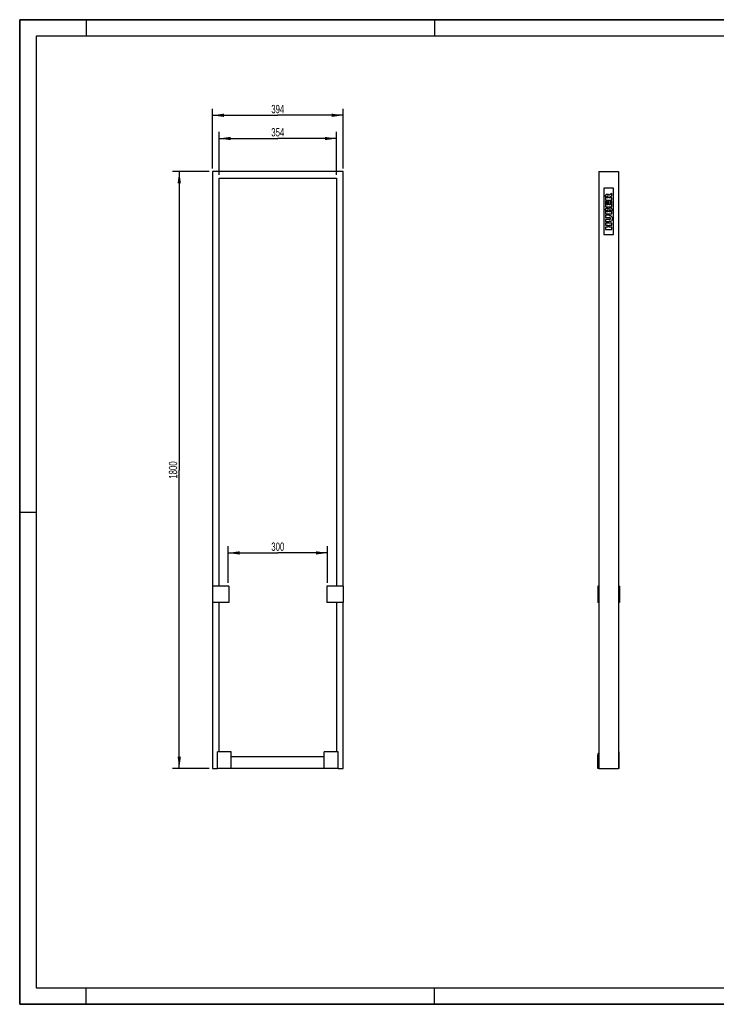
# Model space of a CAD drawing. Header units: millimetres. Extents: x 0 to 4200, y 0 to 2970.
# Tile 1 of 2: x 0 to 2100, y 0 to 2970. Entities that reach past the tile are written whole.
import ezdxf

# ---------------------------------------------------------------- set-up
doc = ezdxf.new("R2010")
doc.units = ezdxf.units.MM
doc.header["$LTSCALE"] = 231
doc.layers.get('0').update_dxf_attribs({"linetype": 'CONTINUOUS'})
doc.layers.add('007_CURVES', color=7, linetype='CONTINUOUS')
doc.layers.add('050_DIMENSIONING', color=7, linetype='CONTINUOUS')
doc.styles.get("Standard").update_dxf_attribs({"font": 'txt', "width": 0.7})
doc.dimstyles.new('DIMSTYLE_1', dxfattribs={"dimtxt": 25, "dimasz": 35, "dimexe": 2, "dimexo": 1, "dimtad": 1, "dimtxsty": 'Standard', "dimblk": '_FILLED', "dimblk1": '_FILLED', "dimblk2": '_FILLED', "dimcen": 0.09, "dimazin": 2, "dimtp": 1.2, "dimtm": 1.2, "dimtfac": 1, "dimtofl": 0, "dimtmove": 0, "dimatfit": 3, "dimldrblk": '_FILLED', "dimfxl": 1, "dimtolj": 1, "dimarcsym": 0})
doc.dimstyles.new('DIMSTYLE_2', dxfattribs={"dimtxt": 25, "dimasz": 35, "dimexe": 2, "dimexo": 1, "dimtad": 1, "dimtxsty": 'Standard', "dimblk": '_FILLED', "dimblk1": '_FILLED', "dimblk2": '_FILLED', "dimcen": 0.09, "dimazin": 2, "dimtp": 0.5, "dimtm": 0.5, "dimtfac": 1, "dimtofl": 0, "dimtmove": 0, "dimatfit": 3, "dimldrblk": '_FILLED', "dimfxl": 1, "dimtolj": 1, "dimarcsym": 0})

# ---------------------------------------------------------------- blocks, each defined once
blk = doc.blocks.new('_FILLED')
at = {"color": 0, "linetype": 'ByBlock'}
blk.add_solid([(0, 0), (-1, 0.143), (-1, -0.143)], dxfattribs=at)
blk = doc.blocks.new('*D1')
at = {"layer": '050_DIMENSIONING', "color": 2, "linetype": 'Continuous', "transparency": 16777216}
for p, q in [((571, 2511.6), (461, 2511.6)), ((481, 2511.6), (481, 1611.6)), ((481, 711.6), (481, 1611.6)), ((571, 711.6), (461, 711.6))]:
    blk.add_line(p, q, dxfattribs=at)
at = {"layer": '050_DIMENSIONING', "color": 2, "linetype": 'Continuous', "transparency": 16777216, "xscale": 35, "yscale": 35, "zscale": 35}
for p, rotation in [((481, 2511.6), 90), ((481, 711.6), 270)]:
    blk.add_blockref('_FILLED', p, dxfattribs=dict(at, rotation=rotation))
at = {"layer": '050_DIMENSIONING', "color": 2, "linetype": 'Continuous', "transparency": 16777216, "insert": (449.7, 1611.6), "char_height": 25, "width": 109.821, "attachment_point": 2, "rotation": 90, "line_spacing_factor": 0.9}
blk.add_mtext('1800', dxfattribs=at)
blk = doc.blocks.new('*D2')
at = {"layer": '050_DIMENSIONING', "color": 2, "linetype": 'Continuous', "transparency": 16777216}
for p, q in [((581, 2521.6), (581, 2701.6)), ((581, 2681.6), (778, 2681.6)), ((975, 2681.6), (778, 2681.6)), ((975, 2521.6), (975, 2701.6))]:
    blk.add_line(p, q, dxfattribs=at)
at = {"layer": '050_DIMENSIONING', "color": 2, "linetype": 'Continuous', "transparency": 16777216, "xscale": 35, "yscale": 35, "zscale": 35, "rotation": 180}
blk.add_blockref('_FILLED', (581, 2681.6), dxfattribs=at)
at = {"layer": '050_DIMENSIONING', "color": 2, "linetype": 'Continuous', "transparency": 16777216, "xscale": 35, "yscale": 35, "zscale": 35}
blk.add_blockref('_FILLED', (975, 2681.6), dxfattribs=at)
at = {"layer": '050_DIMENSIONING', "color": 2, "linetype": 'Continuous', "transparency": 16777216, "insert": (778, 2712.9), "char_height": 25, "width": 85.714, "attachment_point": 2, "line_spacing_factor": 0.9}
blk.add_mtext('394', dxfattribs=at)
blk = doc.blocks.new('*D3')
at = {"layer": '050_DIMENSIONING', "color": 2, "linetype": 'Continuous', "transparency": 16777216}
for p, q in [((601, 2501.6), (601, 2631.6)), ((955, 2501.6), (955, 2631.6)), ((601, 2611.6), (778, 2611.6)), ((955, 2611.6), (778, 2611.6))]:
    blk.add_line(p, q, dxfattribs=at)
at = {"layer": '050_DIMENSIONING', "color": 2, "linetype": 'Continuous', "transparency": 16777216, "xscale": 35, "yscale": 35, "zscale": 35, "rotation": 180}
blk.add_blockref('_FILLED', (601, 2611.6), dxfattribs=at)
at = {"layer": '050_DIMENSIONING', "color": 2, "linetype": 'Continuous', "transparency": 16777216, "xscale": 35, "yscale": 35, "zscale": 35}
blk.add_blockref('_FILLED', (955, 2611.6), dxfattribs=at)
at = {"layer": '050_DIMENSIONING', "color": 2, "linetype": 'Continuous', "transparency": 16777216, "insert": (778, 2642.9), "char_height": 25, "width": 83.036, "attachment_point": 2, "line_spacing_factor": 0.9}
blk.add_mtext('354', dxfattribs=at)
blk = doc.blocks.new('*D4')
at = {"layer": '050_DIMENSIONING', "color": 2, "linetype": 'Continuous', "transparency": 16777216}
for p, q in [((628, 1271.6), (628, 1381.6)), ((928, 1271.6), (928, 1381.6)), ((628, 1361.6), (778, 1361.6)), ((928, 1361.6), (778, 1361.6))]:
    blk.add_line(p, q, dxfattribs=at)
at = {"layer": '050_DIMENSIONING', "color": 2, "linetype": 'Continuous', "transparency": 16777216, "xscale": 35, "yscale": 35, "zscale": 35, "rotation": 180}
blk.add_blockref('_FILLED', (628, 1361.6), dxfattribs=at)
at = {"layer": '050_DIMENSIONING', "color": 2, "linetype": 'Continuous', "transparency": 16777216, "xscale": 35, "yscale": 35, "zscale": 35}
blk.add_blockref('_FILLED', (928, 1361.6), dxfattribs=at)
at = {"layer": '050_DIMENSIONING', "color": 2, "linetype": 'Continuous', "transparency": 16777216, "insert": (778, 1392.9), "char_height": 25, "width": 85.714, "attachment_point": 2, "line_spacing_factor": 0.9}
blk.add_mtext('300', dxfattribs=at)

msp = doc.modelspace()

# ---------------------------------------------------------------- linework, layer by layer
at = {"color": 7, "linetype": 'Continuous'}
for p, q in [((0, 2970), (4200, 2970)), ((0, 0), (0, 2970)), ((580.978, 2511.628), (580.978, 1261.628)), ((974.978, 2511.628), (580.978, 2511.628)), ((974.978, 1261.628), (974.978, 2511.628)), ((1745.528, 2511.628), (1745.528, 711.628)), ((1745.528, 2511.628), (1805.528, 2511.628)), ((1805.528, 2511.628), (1805.528, 711.628)), ((600.978, 2491.628), (954.978, 2491.628)), ((600.978, 1261.628), (600.978, 2491.628)), ((954.978, 2491.628), (954.978, 1261.628)), ((580.978, 1261.628), (580.978, 1211.628)), ((629.978, 1261.628), (580.978, 1261.628)), ((629.978, 1261.628), (629.978, 1211.628)), ((925.978, 1261.628), (925.978, 1211.628)), ((974.978, 1261.628), (925.978, 1261.628)), ((974.978, 1261.628), (974.978, 1211.628)), ((1743.028, 1261.628), (1743.028, 1211.628)), ((1745.028, 1261.628), (1743.028, 1261.628)), ((1745.028, 1261.628), (1745.028, 1211.628)), ((1745.528, 1261.628), (1745.028, 1261.628)), ((1806.028, 1261.628), (1805.528, 1261.628)), ((1806.028, 1261.628), (1806.028, 1211.628)), ((1808.028, 1261.628), (1806.028, 1261.628)), ((1808.028, 1261.628), (1808.028, 1211.628)), ((580.978, 1211.628), (580.978, 711.628)), ((629.978, 1211.628), (580.978, 1211.628)), ((600.978, 761.628), (600.978, 1211.628)), ((974.978, 1211.628), (925.978, 1211.628)), ((954.978, 1211.628), (954.978, 761.628)), ((974.978, 711.628), (974.978, 1211.628)), ((1745.028, 1211.628), (1743.028, 1211.628)), ((1745.528, 1211.628), (1745.028, 1211.628)), ((1806.028, 1211.628), (1805.528, 1211.628)), ((1808.028, 1211.628), (1806.028, 1211.628)), ((595.978, 711.628), (595.978, 761.628)), ((637.978, 761.628), (595.978, 761.628)), ((637.978, 711.628), (637.978, 761.628)), ((917.978, 746.628), (637.978, 746.628)), ((917.978, 711.628), (917.978, 761.628)), ((959.978, 761.628), (917.978, 761.628)), ((959.978, 711.628), (959.978, 761.628)), ((1742.528, 711.628), (1742.528, 751.628)), ((1807.528, 761.628), (1805.528, 761.628)), ((1807.528, 711.628), (1807.528, 761.628)), ((580.978, 711.628), (595.978, 711.628)), ((637.978, 711.628), (595.978, 711.628)), ((917.978, 711.628), (637.978, 711.628)), ((959.978, 711.628), (917.978, 711.628)), ((959.978, 711.628), (974.978, 711.628)), ((1745.528, 711.628), (1742.528, 711.628)), ((1745.528, 711.628), (1805.528, 711.628)), ((1807.528, 711.628), (1805.528, 711.628)), ((0, 0), (4200, 0))]:
    msp.add_line(p, q, dxfattribs=at)
at = {"color": 3, "linetype": 'Continuous'}
for p, q in [((0, 2970), (0, 0)), ((4200, 2970), (0, 2970)), ((200, 2970), (200, 2920)), ((1250, 2970), (1250, 2920)), ((0, 1485), (50, 1485)), ((200, 0), (200, 50)), ((1250, 0), (1250, 50)), ((4200, 0), (0, 0))]:
    msp.add_line(p, q, dxfattribs=at)
at = {"color": 5, "linetype": 'Continuous'}
for p, q in [((50, 2920), (50, 50)), ((4150, 2920), (50, 2920)), ((50, 50), (4150, 50))]:
    msp.add_line(p, q, dxfattribs=at)
at = {"color": 7, "linetype": 'Continuous'}
msp.add_arc((1752.528, 751.628), 10, 134.452167, 180, dxfattribs=at)
at = {"layer": '007_CURVES', "color": 4, "linetype": 'Continuous'}
for p, q in [((1790.528, 2461.628), (1760.528, 2461.628)), ((1760.528, 2461.628), (1760.528, 2321.628)), ((1765.528, 2436.348), (1765.528, 2426.048)), ((1779.416, 2435.434), (1785.528, 2438.736)), ((1785.528, 2445.721), (1779.743, 2442.719)), ((1785.528, 2438.736), (1785.528, 2445.721)), ((1790.528, 2321.628), (1790.528, 2461.628)), ((1765.528, 2426.048), (1785.528, 2426.048)), ((1765.528, 2422.337), (1765.528, 2405.775)), ((1769.798, 2422.337), (1765.528, 2422.337)), ((1765.528, 2405.775), (1785.528, 2405.775)), ((1769.566, 2432.256), (1769.566, 2434.97)), ((1773.632, 2432.256), (1769.566, 2432.256)), ((1769.798, 2411.969), (1769.798, 2422.337)), ((1772.977, 2411.969), (1769.798, 2411.969)), ((1772.977, 2421.587), (1772.977, 2411.969)), ((1777.056, 2421.587), (1772.977, 2421.587)), ((1773.632, 2434.861), (1773.632, 2432.256)), ((1777.056, 2411.969), (1777.056, 2421.587)), ((1780.999, 2411.969), (1777.056, 2411.969)), ((1777.411, 2432.256), (1777.411, 2432.801)), ((1785.528, 2432.256), (1777.411, 2432.256)), ((1780.999, 2422.638), (1780.999, 2411.969)), ((1785.528, 2422.638), (1780.999, 2422.638)), ((1785.528, 2426.048), (1785.528, 2432.256)), ((1785.528, 2405.775), (1785.528, 2422.638)), ((1765.528, 2395.639), (1765.528, 2384.07)), ((1765.528, 2384.07), (1785.528, 2384.07)), ((1765.528, 2379.964), (1765.528, 2373.797)), ((1777.451, 2379.964), (1765.528, 2379.964)), ((1769.58, 2390.305), (1769.58, 2393.033)), ((1773.372, 2390.305), (1769.58, 2390.305)), ((1773.372, 2392.992), (1773.372, 2390.305)), ((1777.179, 2390.305), (1777.179, 2393.442)), ((1781.23, 2390.305), (1777.179, 2390.305)), ((1781.23, 2393.456), (1781.23, 2390.305)), ((1785.528, 2384.07), (1785.528, 2394.738)), ((1765.528, 2373.797), (1777.738, 2373.797)), ((1765.528, 2366.962), (1765.528, 2360.796)), ((1777.738, 2366.962), (1765.528, 2366.962)), ((1765.528, 2360.796), (1777.451, 2360.796)), ((1765.528, 2356.676), (1765.528, 2350.468)), ((1785.528, 2356.676), (1765.528, 2356.676)), ((1765.528, 2350.468), (1772.526, 2350.468)), ((1772.526, 2350.468), (1772.526, 2343.715)), ((1777.438, 2350.468), (1785.528, 2350.468)), ((1777.438, 2343.715), (1777.438, 2350.468)), ((1785.528, 2350.468), (1785.528, 2356.676)), ((1760.528, 2321.628), (1790.528, 2321.628)), ((1765.528, 2343.715), (1765.528, 2337.535)), ((1772.526, 2343.715), (1765.528, 2343.715)), ((1765.528, 2337.535), (1785.528, 2337.535)), ((1785.528, 2343.715), (1777.438, 2343.715)), ((1785.528, 2337.535), (1785.528, 2343.715))]:
    msp.add_line(p, q, dxfattribs=at)
for points in [[(1765.528, 2436.348), (1765.528, 2438.258), (1765.692, 2439.718), (1766.019, 2440.728)], [(1766.019, 2440.728), (1766.346, 2441.737), (1766.96, 2442.542), (1767.85, 2443.165)], [(1767.85, 2443.165), (1768.734, 2443.784), (1769.812, 2444.097), (1771.08, 2444.097)], [(1770.088, 2437.273), (1769.743, 2436.867), (1769.566, 2436.089), (1769.566, 2434.97)], [(1771.572, 2437.89), (1770.93, 2437.89), (1770.439, 2437.685), (1770.088, 2437.273)], [(1771.08, 2444.097), (1772.199, 2444.097), (1773.154, 2443.852), (1773.962, 2443.379)], [(1772.734, 2437.498), (1772.404, 2437.753), (1772.008, 2437.89), (1771.572, 2437.89)], [(1773.367, 2436.5), (1773.277, 2436.908), (1773.072, 2437.235), (1772.734, 2437.498)], [(1773.632, 2434.861), (1773.632, 2435.134), (1773.55, 2435.68), (1773.367, 2436.5)], [(1773.962, 2443.379), (1774.764, 2442.91), (1775.419, 2442.256), (1775.92, 2441.429)], [(1775.92, 2441.429), (1776.237, 2440.905), (1776.496, 2440.182), (1776.701, 2439.254)], [(1776.701, 2439.254), (1776.96, 2439.991), (1777.206, 2440.537), (1777.448, 2440.867)], [(1777.448, 2440.867), (1777.615, 2441.096), (1777.956, 2441.423), (1778.503, 2441.859)], [(1779.416, 2435.434), (1778.627, 2435.008), (1778.12, 2434.643), (1777.885, 2434.308)], [(1778.503, 2441.859), (1779.034, 2442.283), (1779.443, 2442.569), (1779.743, 2442.719)], [(1777.885, 2434.308), (1777.574, 2433.865), (1777.411, 2433.361), (1777.411, 2432.801)], [(1765.528, 2395.639), (1765.528, 2397.562), (1766.005, 2399.036), (1766.96, 2400.073)], [(1766.96, 2400.073), (1767.915, 2401.11), (1769.102, 2401.628), (1770.507, 2401.628)], [(1770.071, 2394.998), (1769.743, 2394.616), (1769.58, 2393.961), (1769.58, 2393.033)], [(1771.435, 2395.571), (1770.862, 2395.571), (1770.398, 2395.38), (1770.071, 2394.998)], [(1770.507, 2401.628), (1771.694, 2401.628), (1772.704, 2401.26), (1773.552, 2400.526)], [(1772.881, 2394.998), (1772.554, 2395.38), (1772.063, 2395.571), (1771.435, 2395.571)], [(1773.372, 2392.992), (1773.372, 2393.947), (1773.209, 2394.616), (1772.881, 2394.998)], [(1773.552, 2400.526), (1774.123, 2400.032), (1774.559, 2399.309), (1774.887, 2398.367)], [(1774.887, 2398.367), (1775.241, 2399.8), (1775.828, 2400.85), (1776.674, 2401.532)], [(1776.674, 2401.532), (1777.52, 2402.215), (1778.57, 2402.556), (1779.839, 2402.556)], [(1777.724, 2395.707), (1777.37, 2395.271), (1777.179, 2394.52), (1777.179, 2393.442)], [(1777.451, 2379.964), (1778.638, 2379.964), (1779.743, 2379.773), (1780.794, 2379.404)], [(1779.143, 2396.362), (1778.557, 2396.362), (1778.079, 2396.144), (1777.724, 2395.707)], [(1780.671, 2395.707), (1780.289, 2396.144), (1779.784, 2396.362), (1779.143, 2396.362)], [(1779.839, 2402.556), (1780.876, 2402.556), (1781.817, 2402.31), (1782.634, 2401.831)], [(1781.23, 2393.456), (1781.23, 2394.52), (1781.053, 2395.271), (1780.671, 2395.707)], [(1780.794, 2379.404), (1781.844, 2379.036), (1782.758, 2378.463), (1783.55, 2377.672)], [(1782.634, 2401.831), (1783.468, 2401.341), (1784.123, 2400.687), (1784.601, 2399.855)], [(1783.55, 2377.672), (1784.341, 2376.88), (1784.887, 2376.062), (1785.201, 2375.198)], [(1784.601, 2399.855), (1784.9, 2399.336), (1785.119, 2398.545), (1785.258, 2397.508)], [(1785.258, 2397.508), (1785.446, 2396.116), (1785.528, 2395.189), (1785.528, 2394.738)], [(1780.835, 2361.367), (1779.552, 2360.987), (1778.434, 2360.796), (1777.451, 2360.796)], [(1780.303, 2372.883), (1779.702, 2373.483), (1778.843, 2373.797), (1777.738, 2373.797)], [(1777.738, 2366.962), (1778.829, 2366.962), (1779.675, 2367.262), (1780.289, 2367.863)], [(1780.289, 2367.863), (1780.903, 2368.463), (1781.203, 2369.309), (1781.203, 2370.387)], [(1781.203, 2370.387), (1781.203, 2371.451), (1780.903, 2372.283), (1780.303, 2372.883)], [(1783.137, 2362.682), (1782.39, 2362.037), (1781.626, 2361.601), (1780.835, 2361.367)], [(1784.862, 2364.805), (1784.45, 2364.029), (1783.877, 2363.32), (1783.137, 2362.682)], [(1785.664, 2367.685), (1785.528, 2366.539), (1785.269, 2365.571), (1784.862, 2364.805)], [(1785.201, 2375.198), (1785.637, 2374.002), (1785.869, 2372.556), (1785.869, 2370.878)], [(1785.869, 2370.878), (1785.869, 2369.895), (1785.801, 2368.831), (1785.664, 2367.685)]]:
    msp.add_open_spline(points, degree=3, dxfattribs=at)

# ---------------------------------------------------------------- dimensions: what is measured, and where the dimension line sits
at = {"layer": '050_DIMENSIONING', "color": 2, "linetype": 'Continuous'}
for base, p1, p2, angle, dimstyle, picture, middle in [((580.978, 2681.628), (974.978, 2520.628), (580.978, 2520.628), 180, 'DIMSTYLE_2', '*D2', (774.407, 2681.628)), ((480.978, 711.628), (571.978, 2511.628), (571.978, 711.628), 270, 'DIMSTYLE_1', '*D1', (480.978, 1608.057))]:
    dim = msp.add_linear_dim(base=base, p1=p1, p2=p2, angle=angle, dimstyle=dimstyle, dxfattribs=at)
    dim.commit()
    dim.dimension.update_dxf_attribs({"geometry": picture, "text_midpoint": middle, "dimtype": 160})
for base, p1, p2, picture, middle in [((954.978, 2611.628), (600.978, 2500.628), (954.978, 2500.628), '*D3', (774.407, 2611.628)), ((927.978, 1361.628), (627.978, 1270.628), (927.978, 1270.628), '*D4', (774.407, 1361.628))]:
    dim = msp.add_linear_dim(base=base, p1=p1, p2=p2, dimstyle='DIMSTYLE_2', dxfattribs=at)
    dim.commit()
    dim.dimension.update_dxf_attribs({"geometry": picture, "text_midpoint": middle, "dimtype": 160})

doc.saveas('drawing.dxf')
